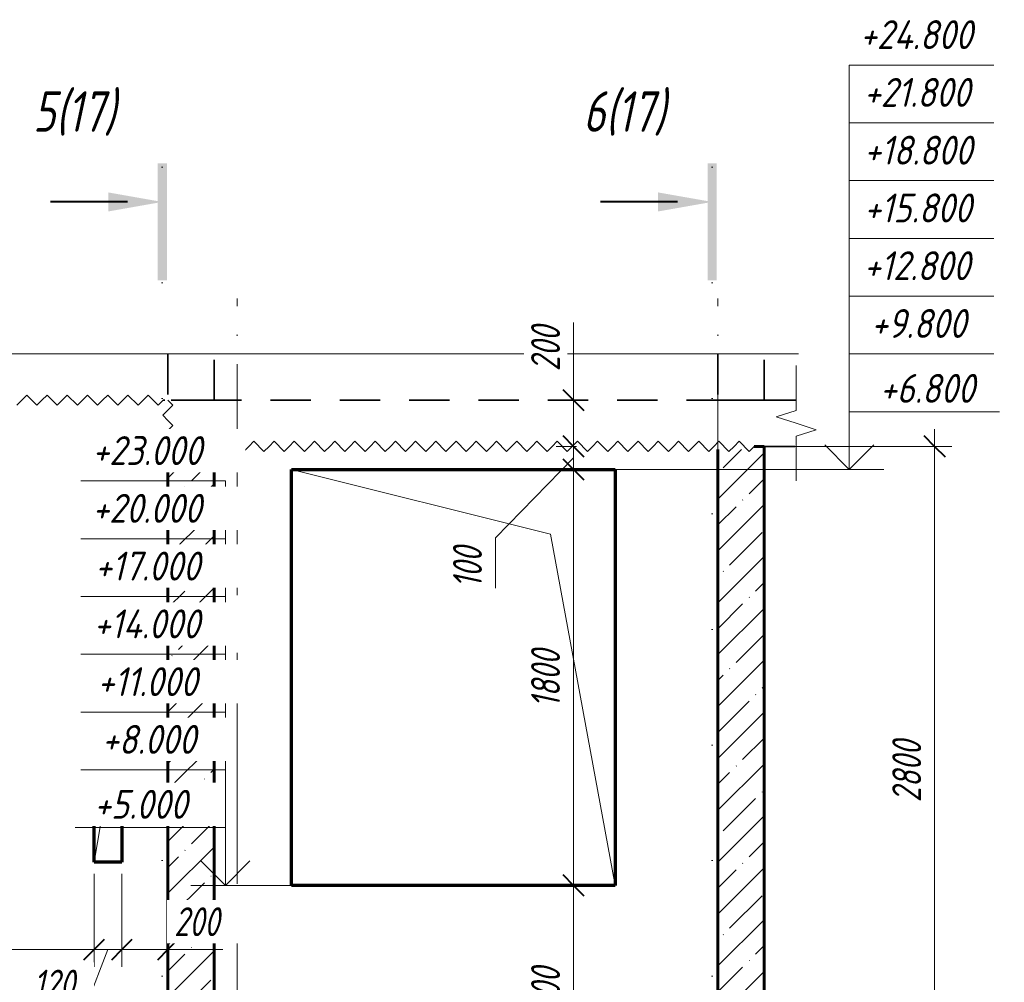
# Model space of a CAD drawing. Header units: millimetres. Extents: x -17615 to 60798, y 1491 to 9282.
# Tile 7 of 22: x -1091 to 3170, y 4580 to 8746. Entities that reach past the tile are written whole.
import ezdxf

# ---------------------------------------------------------------- set-up
doc = ezdxf.new("R2010")
doc.units = ezdxf.units.MM
for name, pattern in [('01 Штриховая _4 мм_', [300, 175, -125]), ('ADSK_Линия разреза', [1000, 0, -500, 0, -500]), ('ADSK_Линия сетки', [1250, 1000, -125, 0, -125]), ('ADSK_Невидимые', [250, 150, -100]), ('ADSK_Пунктирная_п5', [250, 0, -250])]:
    doc.linetypes.add(name, pattern=pattern)
for name, color, linetype, lineweight in [('A-____-____-DIMS', 211, 'Continuous', 9), ('A-____-____-DIMS-50', 211, 'Continuous', 9), ('A-____-NOTE-TEXT', 131, 'Continuous', 20), ('A-DETL-GENF-HDLN', 90, 'ADSK_Невидимые', 20), ('A-DETL-GENF-OTLN', 92, 'Continuous', 20), ('A-DOOR-____-OTLN', 31, 'Continuous', 20), ('A-FLOR-____-MCUT', 192, 'Continuous', 50), ('A-FLOR-____-OTLN', 192, 'Continuous', 20), ('A-GLAZ-____-OTLN', 151, 'Continuous', 20), ('A-WALL-____-MCUT', 113, 'Continuous', 50), ('A-WALL-____-OTLN', 113, 'Continuous', 20), ('A-WALL-____-PATT', 111, 'Continuous', 50), ('G-____-____-DIMS', 111, 'Continuous', 9), ('G-____-____-SYMB', 111, 'ADSK_Пунктирная_п5', 20), ('S-GRID-____-OTLN', 1, 'Continuous', 9)]:
    doc.layers.add(name, color=color, linetype=linetype, lineweight=lineweight)
doc.styles.add('GOST Common_I_1', font='GOST Common Italic.ttf', dxfattribs={"width": 0.8, "height": 175})
doc.styles.add('GOST Common_I_2', font='GOST Common Italic.ttf', dxfattribs={"width": 0.8, "height": 125})
doc.styles.add('GOST Common_I_3', font='GOST Common Italic.ttf', dxfattribs={"width": 0.9, "height": 125})
doc.dimstyles.new('ADSK_Округление_5мм__Узкий_', dxfattribs={"dimscale": 304.8, "dimtxt": 0.412449, "dimasz": 0.295276, "dimexe": 0.246063, "dimexo": 0.000538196, "dimgap": 0.065617, "dimtad": 1, "dimdec": 0, "dimlfac": 304.8, "dimrnd": 5, "dimdsep": 46, "dimtxsty": 'GOST Common_I_2', "dimblk1": 'OBLIQUE', "dimblk2": 'OBLIQUE', "dimsah": 1, "dimcen": 0.09, "dimdle": 0.246063, "dimazin": 0, "dimtfac": 1, "dimtdec": 4, "dimtix": 1, "dimtmove": 1, "dimatfit": 3, "dimfxl": 1, "dimtvp": 1, "dimtfill": 1, "dimtolj": 1, "dimtzin": 0, "dimlwd": 20, "dimlwe": 20, "dimarcsym": 2})
doc.dimstyles.new('ADSK_Округление_5мм__Узкий__1', dxfattribs={"dimscale": 304.8, "dimtxt": 0.412449, "dimasz": 0.295276, "dimexe": 0.246063, "dimexo": 0.000538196, "dimgap": 0.065617, "dimtad": 1, "dimdec": 0, "dimlfac": 304.8, "dimrnd": 5, "dimdsep": 46, "dimtxsty": 'GOST Common_I_2', "dimblk1": 'OBLIQUE', "dimblk2": 'OBLIQUE', "dimsah": 1, "dimcen": 0.09, "dimdle": 0.246063, "dimazin": 0, "dimtfac": 1, "dimtdec": 4, "dimtix": 1, "dimtmove": 0, "dimatfit": 3, "dimfxl": 1, "dimtvp": 1, "dimtfill": 1, "dimtolj": 1, "dimtzin": 0, "dimlwd": 20, "dimlwe": 20, "dimarcsym": 2})
pattern_1 = [(45, (-35006.47, 26760), (-112.2532, 112.2532), []), (45, (-34894.21, 26760), (-112.2532, 112.2532), [198.438, -39.688, 1.676, -38.011])]

# ---------------------------------------------------------------- blocks, each defined once
blk = doc.blocks.new('ADSK_Окно_ПроемПрямоугольный - ADSK_Окно_ПроемПрямоугольный-1442352-КЖ1_Р_ВЭ2_Опалубка_2')
at = {"layer": 'A-DETL-GENF-HDLN'}
for p, q in [((34135, 6800), (32735, 6800)), ((32735, 6800), (32735, 5000)), ((34135, 5000), (34135, 6800)), ((32735, 5000), (34135, 5000))]:
    blk.add_line(p, q, dxfattribs=at)
at = {"layer": 'A-DETL-GENF-OTLN'}
for p, q in [((33855, 6520), (32735, 6800)), ((34135, 5000), (33855, 6520))]:
    blk.add_line(p, q, dxfattribs=at)
blk = doc.blocks.new('ADSK_Дверь_ПроемПрямоугольный - ADSK_Дверь_ПроемПрямоугольный-1820829-КЖ1_Р_ВЭ2_Опалубка_2')
at = {"layer": 'A-DETL-GENF-HDLN'}
for p, q in [((31880.3, 5300), (32000.3, 5300)), ((31880.3, 5100), (31880.3, 5300)), ((32000.3, 5300), (32000.3, 5100))]:
    blk.add_line(p, q, dxfattribs=at)
at = {"layer": 'A-DETL-GENF-OTLN'}
for p, q in [((31910.3, 5270), (32000.3, 5300)), ((31880.3, 5100), (31910.3, 5270))]:
    blk.add_line(p, q, dxfattribs=at)
blk = doc.blocks.new('ADSK_Обрыв_Линия - ADSK_Обрыв_линия-1421234-КЖ1_Р_ВЭ2_Опалубка_2')
at = {"layer": 'A-DETL-GENF-OTLN'}
blk.add_line((31160.8, 7300), (34779, 7300), dxfattribs=at)
blk = doc.blocks.new('ADSK_Обрыв_Линия - ADSK_Обрыв_линия-1072157-КЖ1_Р_ВЭ2_Опалубка_2')
at = {"layer": 'A-DETL-GENF-OTLN'}
for p, q in [((27030, 4056.3), (27030, 4100)), ((27030, 3900), (27030, 3945))]:
    blk.add_line(p, q, dxfattribs=at)
blk = doc.blocks.new('Последовательность узлов - 3мм масшт 15-V3-КЖ1_Р_ВЭ2_Опалубка_2')
at = {"layer": 'A-DETL-GENF-OTLN'}
for p, q in [((31567.5, 7100), (31589.375, 7121.875)), ((31633.125, 7078.125), (31589.375, 7121.875)), ((31655, 7100), (31676.875, 7121.875)), ((31720.625, 7078.125), (31676.875, 7121.875)), ((31742.5, 7100), (31764.375, 7121.875)), ((31808.125, 7078.125), (31764.375, 7121.875)), ((31830, 7100), (31851.875, 7121.875)), ((31895.625, 7078.125), (31851.875, 7121.875)), ((31917.5, 7100), (31939.375, 7121.875)), ((31983.125, 7078.125), (31939.375, 7121.875)), ((32005, 7100), (32026.875, 7121.875)), ((32070.625, 7078.125), (32026.875, 7121.875)), ((32092.5, 7100), (32114.375, 7121.875)), ((32158.125, 7078.125), (32114.375, 7121.875)), ((31567.5, 7100), (31545.625, 7078.125)), ((31655, 7100), (31633.125, 7078.125)), ((31742.5, 7100), (31720.625, 7078.125)), ((31830, 7100), (31808.125, 7078.125)), ((31917.5, 7100), (31895.625, 7078.125)), ((32005, 7100), (31983.125, 7078.125)), ((32092.5, 7100), (32070.625, 7078.125)), ((32180, 7100), (32158.125, 7078.125))]:
    blk.add_line(p, q, dxfattribs=at)
blk = doc.blocks.new('Последовательность узлов - 3мм масшт 15-1752345-КЖ1_Р_ВЭ2_Опалубка_2')
at = {"layer": 'A-DETL-GENF-OTLN'}
for p, q in [((27430, 6900), (27451.875, 6921.875)), ((27495.625, 6878.125), (27451.875, 6921.875)), ((27517.5, 6900), (27539.375, 6921.875)), ((27583.125, 6878.125), (27539.375, 6921.875)), ((27517.5, 6900), (27495.625, 6878.125)), ((27605, 6900), (27583.125, 6878.125))]:
    blk.add_line(p, q, dxfattribs=at)
blk = doc.blocks.new('Последовательность узлов - 3мм масшт 15-V4-КЖ1_Р_ВЭ2_Опалубка_2')
at = {"layer": 'A-DETL-GENF-OTLN'}
for p, q in [((32200, 6900), (32221.9, 6921.9)), ((32265.6, 6878.1), (32221.9, 6921.9)), ((32287.5, 6900), (32309.4, 6921.9)), ((32353.1, 6878.1), (32309.4, 6921.9)), ((32375, 6900), (32396.9, 6921.9)), ((32440.6, 6878.1), (32396.9, 6921.9)), ((32462.5, 6900), (32484.4, 6921.9)), ((32528.1, 6878.1), (32484.4, 6921.9)), ((32550, 6900), (32571.9, 6921.9)), ((32615.6, 6878.1), (32571.9, 6921.9)), ((32637.5, 6900), (32659.4, 6921.9)), ((32703.1, 6878.1), (32659.4, 6921.9)), ((32725, 6900), (32746.9, 6921.9)), ((32790.6, 6878.1), (32746.9, 6921.9)), ((32812.5, 6900), (32834.4, 6921.9)), ((32878.1, 6878.1), (32834.4, 6921.9)), ((32900, 6900), (32921.9, 6921.9)), ((32965.6, 6878.1), (32921.9, 6921.9)), ((32987.5, 6900), (33009.4, 6921.9)), ((33053.1, 6878.1), (33009.4, 6921.9)), ((33075, 6900), (33096.9, 6921.9)), ((33140.6, 6878.1), (33096.9, 6921.9)), ((33162.5, 6900), (33184.4, 6921.9)), ((33228.1, 6878.1), (33184.4, 6921.9)), ((33250, 6900), (33271.9, 6921.9)), ((33315.6, 6878.1), (33271.9, 6921.9)), ((33337.5, 6900), (33359.4, 6921.9)), ((33403.1, 6878.1), (33359.4, 6921.9)), ((33425, 6900), (33446.9, 6921.9)), ((33490.6, 6878.1), (33446.9, 6921.9)), ((33512.5, 6900), (33534.4, 6921.9)), ((33578.1, 6878.1), (33534.4, 6921.9)), ((33600, 6900), (33621.9, 6921.9)), ((33665.6, 6878.1), (33621.9, 6921.9)), ((33687.5, 6900), (33709.4, 6921.9)), ((33753.1, 6878.1), (33709.4, 6921.9)), ((33775, 6900), (33796.9, 6921.9)), ((33840.6, 6878.1), (33796.9, 6921.9)), ((33862.5, 6900), (33884.4, 6921.9)), ((33928.1, 6878.1), (33884.4, 6921.9)), ((33950, 6900), (33971.9, 6921.9)), ((34015.6, 6878.1), (33971.9, 6921.9)), ((34037.5, 6900), (34059.4, 6921.9)), ((34103.1, 6878.1), (34059.4, 6921.9)), ((34125, 6900), (34146.9, 6921.9)), ((34190.6, 6878.1), (34146.9, 6921.9)), ((34212.5, 6900), (34234.4, 6921.9)), ((34278.1, 6878.1), (34234.4, 6921.9)), ((34300, 6900), (34321.9, 6921.9)), ((34365.6, 6878.1), (34321.9, 6921.9)), ((34387.5, 6900), (34409.4, 6921.9)), ((34453.1, 6878.1), (34409.4, 6921.9)), ((34475, 6900), (34496.9, 6921.9)), ((34540.6, 6878.1), (34496.9, 6921.9)), ((34562.5, 6900), (34584.4, 6921.9)), ((34628.1, 6878.1), (34584.4, 6921.9)), ((34650, 6900), (34671.9, 6921.9)), ((34715.6, 6878.1), (34671.9, 6921.9)), ((32287.5, 6900), (32265.6, 6878.1)), ((32375, 6900), (32353.1, 6878.1)), ((32462.5, 6900), (32440.6, 6878.1)), ((32550, 6900), (32528.1, 6878.1)), ((32637.5, 6900), (32615.6, 6878.1)), ((32725, 6900), (32703.1, 6878.1)), ((32812.5, 6900), (32790.6, 6878.1)), ((32900, 6900), (32878.1, 6878.1)), ((32987.5, 6900), (32965.6, 6878.1)), ((33075, 6900), (33053.1, 6878.1)), ((33162.5, 6900), (33140.6, 6878.1)), ((33250, 6900), (33228.1, 6878.1)), ((33337.5, 6900), (33315.6, 6878.1)), ((33425, 6900), (33403.1, 6878.1)), ((33512.5, 6900), (33490.6, 6878.1)), ((33600, 6900), (33578.1, 6878.1)), ((33687.5, 6900), (33665.6, 6878.1)), ((33775, 6900), (33753.1, 6878.1)), ((33862.5, 6900), (33840.6, 6878.1)), ((33950, 6900), (33928.1, 6878.1)), ((34037.5, 6900), (34015.6, 6878.1)), ((34125, 6900), (34103.1, 6878.1)), ((34212.5, 6900), (34190.6, 6878.1)), ((34300, 6900), (34278.1, 6878.1)), ((34387.5, 6900), (34365.6, 6878.1)), ((34475, 6900), (34453.1, 6878.1)), ((34562.5, 6900), (34540.6, 6878.1)), ((34650, 6900), (34628.1, 6878.1)), ((34737.5, 6900), (34715.6, 6878.1))]:
    blk.add_line(p, q, dxfattribs=at)
blk = doc.blocks.new('Разрез - Номер вида и Номер листа спереди_3_5 мм-6455-КЖ1_Р_ВЭ2_Опалубка_2')
at = {"layer": 'G-____-____-SYMB', "linetype": 'Continuous', "lineweight": 9}
for points in [[(27425.3, 7617.8), (27385.4, 7617.8), (27385.4, 8124.4), (27425.3, 8124.4)], [(27171.4, 7998.9), (27405.1, 7957.7), (27171.4, 7916.5)]]:
    blk.add_hatch(color=256, dxfattribs=at).paths.add_polyline_path(points)
at = {"layer": 'G-____-____-SYMB', "linetype": 'Continuous', "lineweight": 40}
blk.add_line((27255.1, 7957.7), (26921.9, 7957.7), dxfattribs=at)
blk = doc.blocks.new('DIMBLOCK29-КЖ1_Р_ВЭ2_Опалубка_2')
at = {"layer": 'A-____-____-DIMS-50', "lineweight": 20}
for p, q in [((2868.4, 6975), (2868.4, 4025)), ((2868.4, 6900), (2180.2, 6900)), ((2868.4, 6900), (2943.4, 6900)), ((2868.4, 4100), (2180.2, 4100)), ((2868.4, 4100), (2943.4, 4100))]:
    blk.add_line(p, q, dxfattribs=at)
at = {"layer": 'A-____-____-DIMS-50', "lineweight": 40}
for p, q in [((2868.4, 6900), (2823.4, 6945)), ((2868.4, 6900), (2913.4, 6855)), ((2868.4, 4100), (2823.4, 4145)), ((2868.4, 4100), (2913.4, 4055))]:
    blk.add_line(p, q, dxfattribs=at)
at = {"layer": 'A-____-____-DIMS-50', "color": 0, "lineweight": 20, "insert": (2685, 5359.4), "char_height": 125, "width": 337.511, "attachment_point": 1, "rotation": 90, "line_spacing_factor": 1.022761, "style": 'GOST Common_I_2', "bg_fill": 3, "box_fill_scale": 1.25, "bg_fill_color": 256, "bg_fill_true_color": 13158600, "bg_fill_transparency": 0}
blk.add_mtext('2800', dxfattribs=at)
blk = doc.blocks.new('_Oblique')
at = {"color": 0, "linetype": 'ByBlock', "lineweight": -2}
blk.add_line((-0.5, -0.5), (0.5, 0.5), dxfattribs=at)
blk = doc.blocks.new('DIMBLOCK30-КЖ1_Р_ВЭ2_Опалубка_2')
at = {"layer": 'A-____-____-DIMS-50', "lineweight": 20}
for p, q in [((1305.2, 7435.9), (1305.2, 7199.9)), ((1305.2, 7199.9), (1305.2, 7000)), ((1305.2, 7175), (1305.2, 6900)), ((1305.2, 7100), (1230.2, 7100)), ((1305.2, 7100), (1318.8, 7100)), ((1305.2, 6900), (1230.2, 6900)), ((1305.2, 6900), (1318.8, 6900))]:
    blk.add_line(p, q, dxfattribs=at)
at = {"layer": 'A-____-____-DIMS-50', "lineweight": 40}
for p, q in [((1305.2, 7100), (1260.2, 7145)), ((1305.2, 7100), (1350.2, 7055)), ((1305.2, 6900), (1260.2, 6945)), ((1305.2, 6900), (1350.2, 6855))]:
    blk.add_line(p, q, dxfattribs=at)
at = {"layer": 'A-____-____-DIMS-50', "color": 0, "lineweight": 20, "insert": (1121.9, 7224.9), "char_height": 125, "width": 253.133, "attachment_point": 1, "rotation": 90, "line_spacing_factor": 1.022761, "style": 'GOST Common_I_2', "bg_fill": 3, "box_fill_scale": 1.25, "bg_fill_color": 256, "bg_fill_true_color": 13158600, "bg_fill_transparency": 0}
blk.add_mtext('200', dxfattribs=at)
blk = doc.blocks.new('DIMBLOCK31-КЖ1_Р_ВЭ2_Опалубка_2')
at = {"layer": 'A-____-____-DIMS-50', "lineweight": 40}
for p, q in [((1305.2, 6900), (1260.2, 6945)), ((1305.2, 6900), (1350.2, 6855)), ((1305.2, 6800), (1260.2, 6845)), ((1305.2, 6800), (1350.2, 6755))]:
    blk.add_line(p, q, dxfattribs=at)
at = {"layer": 'A-____-____-DIMS-50', "lineweight": 20}
for p, q in [((1305.2, 6900), (1230.2, 6900)), ((1305.2, 6900), (1305.2, 6800)), ((1305.2, 6900), (1318.8, 6900)), ((967.4, 6503.4), (1305.2, 6850)), ((1305.2, 6800), (1230.2, 6800)), ((1305.2, 6800), (1318.8, 6800)), ((967.4, 6286.7), (967.4, 6503.4))]:
    blk.add_line(p, q, dxfattribs=at)
at = {"layer": 'A-____-____-DIMS-50', "color": 0, "lineweight": 20, "insert": (784.1, 6286.7), "char_height": 125, "width": 230.121, "attachment_point": 1, "rotation": 90, "line_spacing_factor": 1.022761, "style": 'GOST Common_I_2', "bg_fill": 3, "box_fill_scale": 1.25, "bg_fill_color": 256, "bg_fill_true_color": 13158600, "bg_fill_transparency": 0}
blk.add_mtext('100', dxfattribs=at)
blk = doc.blocks.new('DIMBLOCK32-КЖ1_Р_ВЭ2_Опалубка_2')
at = {"layer": 'A-____-____-DIMS-50', "lineweight": 40}
for p, q in [((1305.2, 6800), (1260.2, 6845)), ((1305.2, 6800), (1350.2, 6755)), ((1305.2, 5000), (1260.2, 5045)), ((1305.2, 5000), (1350.2, 4955))]:
    blk.add_line(p, q, dxfattribs=at)
at = {"layer": 'A-____-____-DIMS-50', "lineweight": 20}
for p, q in [((1305.2, 6800), (1230.2, 6800)), ((1305.2, 6800), (1305.2, 5000)), ((1305.2, 6800), (1318.8, 6800)), ((1305.2, 5000), (1230.2, 5000)), ((1305.2, 5000), (1318.8, 5000))]:
    blk.add_line(p, q, dxfattribs=at)
at = {"layer": 'A-____-____-DIMS-50', "color": 0, "lineweight": 20, "insert": (1121.9, 5769), "char_height": 125, "width": 314.499, "attachment_point": 1, "rotation": 90, "line_spacing_factor": 1.022761, "style": 'GOST Common_I_2', "bg_fill": 3, "box_fill_scale": 1.25, "bg_fill_color": 256, "bg_fill_true_color": 13158600, "bg_fill_transparency": 0}
blk.add_mtext('1800', dxfattribs=at)
blk = doc.blocks.new('DIMBLOCK33-КЖ1_Р_ВЭ2_Опалубка_2')
at = {"layer": 'A-____-____-DIMS-50', "lineweight": 40}
for p, q in [((1305.2, 5000), (1260.2, 5045)), ((1305.2, 5000), (1350.2, 4955)), ((1305.2, 4100), (1260.2, 4145)), ((1305.2, 4100), (1350.2, 4055))]:
    blk.add_line(p, q, dxfattribs=at)
at = {"layer": 'A-____-____-DIMS-50', "lineweight": 20}
for p, q in [((1305.2, 5000), (1230.2, 5000)), ((1305.2, 5000), (1305.2, 4025)), ((1305.2, 5000), (1318.8, 5000)), ((1305.2, 4100), (1230.2, 4100)), ((1305.2, 4100), (1318.8, 4100))]:
    blk.add_line(p, q, dxfattribs=at)
at = {"layer": 'A-____-____-DIMS-50', "color": 0, "lineweight": 20, "insert": (1121.9, 4444.5), "char_height": 125, "width": 253.133, "attachment_point": 1, "rotation": 90, "line_spacing_factor": 1.022761, "style": 'GOST Common_I_2', "bg_fill": 3, "box_fill_scale": 1.25, "bg_fill_color": 256, "bg_fill_true_color": 13158600, "bg_fill_transparency": 0}
blk.add_mtext('900', dxfattribs=at)
blk = doc.blocks.new('Высотные отметки - Стрелка вверх-6399-КЖ1_Р_ВЭ2_Опалубка_2')
at = {"layer": 'A-____-NOTE-TEXT'}
for p, q in [((26657.7, 4350), (26007.7, 4350)), ((26657.7, 4100), (26657.7, 4350)), ((26657.7, 4100), (26551.6, 4206.1)), ((26657.7, 4100), (26763.7, 4206.1)), ((26807.7, 4100), (26507.7, 4100))]:
    blk.add_line(p, q, dxfattribs=at)
blk = doc.blocks.new('030_Группа отметок вверх_ТиповАннот_ - 030_Группа отметок вверх_ТиповАннот_-1551826-КЖ1_Р_ВЭ2_Опалубка_2')
at = {"layer": 'A-____-NOTE-TEXT'}
for p, q in [((31448.1, 7180), (30823.1, 7180)), ((30823.1, 7180), (30823.1, 6930)), ((31448.1, 6930), (30823.1, 6930)), ((30823.1, 6930), (30823.1, 6680)), ((31448.1, 6680), (30823.1, 6680)), ((30823.1, 6680), (30823.1, 6430)), ((31448.1, 6430), (30823.1, 6430)), ((30823.1, 6430), (30823.1, 6180)), ((31448.1, 6180), (30823.1, 6180)), ((30823.1, 6180), (30823.1, 5930)), ((30823.1, 5680), (30823.1, 5930)), ((31448.1, 5930), (30823.1, 5930))]:
    blk.add_line(p, q, dxfattribs=at)
blk = doc.blocks.new('030_Группа отметок вверх_ТиповАннот_ - 030_Группа отметок вверх_ТиповАннот_-1551909-КЖ1_Р_ВЭ2_Опалубка_2')
at = {"layer": 'A-____-NOTE-TEXT'}
for p, q in [((26037.6, 8650), (26662.6, 8650)), ((26662.6, 8650), (26662.6, 8400)), ((26037.6, 8400), (26662.6, 8400)), ((26662.6, 8400), (26662.6, 8150)), ((26037.6, 8150), (26662.6, 8150)), ((26662.6, 8150), (26662.6, 7900)), ((26037.6, 7900), (26662.6, 7900)), ((26662.6, 7900), (26662.6, 7650)), ((26037.6, 7650), (26662.6, 7650)), ((26662.6, 7650), (26662.6, 7400)), ((26037.6, 7400), (26662.6, 7400)), ((26662.6, 7150), (26662.6, 7400))]:
    blk.add_line(p, q, dxfattribs=at)
blk = doc.blocks.new('DIMBLOCK45-КЖ1_Р_ВЭ2_Опалубка_2')
at = {"layer": 'A-____-____-DIMS-50', "lineweight": 20}
for p, q in [((-1729.5, 4721.9), (-1729.5, 5050)), ((-769.5, 4721.9), (-769.5, 5050)), ((-1729.5, 4721.9), (-769.5, 4721.9)), ((-1729.5, 4721.9), (-1729.5, 4646.9)), ((-769.5, 4721.9), (-769.5, 4646.9))]:
    blk.add_line(p, q, dxfattribs=at)
at = {"layer": 'A-____-____-DIMS-50', "lineweight": 40}
for p, q in [((-1729.5, 4721.9), (-1684.5, 4766.9)), ((-769.5, 4721.9), (-724.5, 4766.9)), ((-1729.5, 4721.9), (-1774.5, 4676.9)), ((-769.5, 4721.9), (-814.5, 4676.9))]:
    blk.add_line(p, q, dxfattribs=at)
at = {"layer": 'A-____-____-DIMS-50', "color": 0, "lineweight": 20, "insert": (-1355, 4905.2), "char_height": 125, "width": 253.133, "attachment_point": 1, "line_spacing_factor": 1.022761, "style": 'GOST Common_I_2', "bg_fill": 3, "box_fill_scale": 1.25, "bg_fill_color": 256, "bg_fill_true_color": 13158600, "bg_fill_transparency": 0}
blk.add_mtext('960', dxfattribs=at)
blk = doc.blocks.new('DIMBLOCK46-КЖ1_Р_ВЭ2_Опалубка_2')
at = {"layer": 'A-____-____-DIMS-50', "lineweight": 20}
for p, q in [((-769.5, 4721.9), (-769.5, 5050)), ((-649.5, 4721.9), (-649.5, 5050)), ((-814.7, 4451.9), (-709.5, 4721.9)), ((-769.5, 4721.9), (-649.5, 4721.9)), ((-769.5, 4721.9), (-769.5, 4646.9)), ((-649.5, 4721.9), (-649.5, 4646.9)), ((-1031.5, 4451.9), (-814.7, 4451.9))]:
    blk.add_line(p, q, dxfattribs=at)
at = {"layer": 'A-____-____-DIMS-50', "lineweight": 40}
for p, q in [((-769.5, 4721.9), (-724.5, 4766.9)), ((-649.5, 4721.9), (-604.5, 4766.9)), ((-769.5, 4721.9), (-814.5, 4676.9)), ((-649.5, 4721.9), (-694.5, 4676.9))]:
    blk.add_line(p, q, dxfattribs=at)
at = {"layer": 'A-____-____-DIMS-50', "color": 0, "lineweight": 20, "insert": (-1031.5, 4635.2), "char_height": 125, "width": 230.121, "attachment_point": 1, "line_spacing_factor": 1.022761, "style": 'GOST Common_I_2', "bg_fill": 3, "box_fill_scale": 1.25, "bg_fill_color": 256, "bg_fill_true_color": 13158600, "bg_fill_transparency": 0}
blk.add_mtext('120', dxfattribs=at)
blk = doc.blocks.new('DIMBLOCK47-КЖ1_Р_ВЭ2_Опалубка_2')
at = {"layer": 'A-____-____-DIMS-50', "lineweight": 20}
for p, q in [((-649.5, 4721.9), (-649.5, 5050)), ((-449.8, 4721.9), (-449.8, 4735.5)), ((-649.5, 4721.9), (-374.8, 4721.9)), ((-649.5, 4721.9), (-649.5, 4646.9)), ((-448.2, 4721.9), (-549.6, 4721.9)), ((-449.8, 4721.9), (-449.8, 4646.9)), ((-212.3, 4721.9), (-448.2, 4721.9))]:
    blk.add_line(p, q, dxfattribs=at)
at = {"layer": 'A-____-____-DIMS-50', "lineweight": 40}
for p, q in [((-649.5, 4721.9), (-604.5, 4766.9)), ((-449.8, 4721.9), (-404.8, 4766.9)), ((-649.5, 4721.9), (-694.5, 4676.9)), ((-449.8, 4721.9), (-494.8, 4676.9))]:
    blk.add_line(p, q, dxfattribs=at)
at = {"layer": 'A-____-____-DIMS-50', "color": 0, "lineweight": 20, "insert": (-423.2, 4905.2), "char_height": 125, "width": 253.133, "attachment_point": 1, "line_spacing_factor": 1.022761, "style": 'GOST Common_I_2', "bg_fill": 3, "box_fill_scale": 1.25, "bg_fill_color": 256, "bg_fill_true_color": 13158600, "bg_fill_transparency": 0}
blk.add_mtext('200', dxfattribs=at)

msp = doc.modelspace()

# ---------------------------------------------------------------- hatches: boundary and pattern name
at = {"layer": 'A-WALL-____-PATT', "lineweight": 9}
h = msp.add_hatch(dxfattribs=at)
h.set_pattern_fill('FP_1', color=256, style=0, pattern_type=2)
h.set_pattern_definition(pattern_1)
h.paths.add_polyline_path([(-449.7594, 4100), (-249.7594, 4100), (-249.7594, 6886), (-449.7594, 6886), (-449.7594, 5362.2241)])
h = msp.add_hatch(dxfattribs=at)
h.set_pattern_fill('FP_1', color=256, style=0, pattern_type=2)
h.set_pattern_definition(pattern_1)
h.paths.add_polyline_path([(2130.241, 4100), (2130.241, 6900), (2087.7406, 6900), (2087.7406, 6886), (1930.241, 6886), (1930.241, 4100)])

# ---------------------------------------------------------------- linework, layer by layer
at = {"layer": 'A-____-NOTE-TEXT'}
for p, q in [((2129.2881, 7300), (2279.2881, 7300)), ((2269.2881, 7100), (2269.2881, 7250)), ((2269.2881, 7055), (2182.6856, 7027.5)), ((2269.2881, 7000), (2182.6856, 7027.5)), ((2355.9383, 6971.8457), (2269.2881, 7000)), ((2269.2881, 6943.6913), (2355.9383, 6971.8457)), ((2269.2881, 6900), (2269.2881, 6750))]:
    msp.add_line(p, q, dxfattribs=at)
at = {"layer": 'A-FLOR-____-MCUT', "linetype": '01 Штриховая _4 мм_', "lineweight": 35}
for p, q in [((2269.2881, 7100), (-435.7594, 7100)), ((-449.7594, 6925), (-449.7594, 6914)), ((2087.7406, 6900), (2269.2881, 6900))]:
    msp.add_line(p, q, dxfattribs=at)
at = {"layer": 'A-FLOR-____-OTLN', "linetype": '01 Штриховая _4 мм_', "lineweight": 35}
msp.add_line((-469.759, 7100), (-463.7594, 7100), dxfattribs=at)
at = {"layer": 'A-WALL-____-MCUT', "linetype": '01 Штриховая _4 мм_', "lineweight": 35}
for p, q in [((-449.7594, 7300), (-449.7594, 7100)), ((-249.7594, 7100), (-249.7594, 7300)), ((1930.241, 7300), (1930.241, 7100)), ((2130.241, 7100), (2130.241, 7300)), ((-435.7594, 7100), (-249.7594, 7100)), ((1930.241, 7100), (2130.241, 7100))]:
    msp.add_line(p, q, dxfattribs=at)
at = {"layer": 'A-WALL-____-MCUT', "lineweight": 60}
for p, q in [((-449.7594, 6886), (-449.7594, 4100)), ((-249.7594, 4100), (-249.7594, 6886)), ((1930.241, 6886), (1930.241, 4100)), ((2130.241, 6900), (2087.7406, 6900)), ((2130.241, 4100), (2130.241, 6900))]:
    msp.add_line(p, q, dxfattribs=at)
at = {"layer": 'A-WALL-____-OTLN', "linetype": '01 Штриховая _4 мм_', "lineweight": 35}
msp.add_line((-469.759, 7100), (-463.7594, 7100), dxfattribs=at)
at = {"layer": 'A-WALL-____-OTLN', "lineweight": 70}
for p, q in [((85.241, 6800), (1485.241, 6800)), ((85.241, 5000), (85.241, 6800)), ((1485.241, 6800), (1485.241, 5000)), ((-769.4994, 5300), (-649.4994, 5300)), ((-769.4994, 5100), (-769.4994, 5300)), ((-649.4994, 5300), (-649.4994, 5100)), ((-649.4994, 5100), (-769.4994, 5100)), ((1485.241, 5000), (85.241, 5000))]:
    msp.add_line(p, q, dxfattribs=at)
at = {"layer": 'G-____-____-DIMS', "lineweight": 20}
msp.add_line((85.241, 5000), (-201.3481, 5000), dxfattribs=at)
at = {"layer": 'G-____-____-SYMB', "linetype": 'ADSK_Линия разреза'}
for p, q in [((-474.6528, 8107.7025), (-474.6528, 2847.4741)), ((1905.3476, 8107.7025), (1905.3476, 2847.4741))]:
    msp.add_line(p, q, dxfattribs=at)
at = {"layer": 'S-GRID-____-OTLN', "linetype": 'ADSK_Линия сетки'}
for p, q in [((-149.759, 2505.868), (-149.759, 7539.2005)), ((1930.241, 2505.868), (1930.241, 7539.2005))]:
    msp.add_line(p, q, dxfattribs=at)

# ---------------------------------------------------------------- block references
at = {"layer": 'A-____-NOTE-TEXT'}
msp.add_blockref('Высотные отметки - Стрелка вверх-6399-КЖ1_Р_ВЭ2_Опалубка_2', (-26859.003, 900), dxfattribs=at)
at = {"layer": 'A-DETL-GENF-OTLN'}
for name in ['ADSK_Обрыв_Линия - ADSK_Обрыв_линия-1421234-КЖ1_Р_ВЭ2_Опалубка_2', 'Последовательность узлов - 3мм масшт 15-V3-КЖ1_Р_ВЭ2_Опалубка_2', 'Последовательность узлов - 3мм масшт 15-V4-КЖ1_Р_ВЭ2_Опалубка_2']:
    msp.add_blockref(name, (-32649.759, 0), dxfattribs=at)
for name, p, rotation in [('Последовательность узлов - 3мм масшт 15-1752345-КЖ1_Р_ВЭ2_Опалубка_2', (-7349.7594, 34530), 270.0000000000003), ('ADSK_Обрыв_Линия - ADSK_Обрыв_линия-1072157-КЖ1_Р_ВЭ2_Опалубка_2', (29299.2881, 11000), 180)]:
    msp.add_blockref(name, p, dxfattribs=dict(at, rotation=rotation))
at = {"layer": 'A-DOOR-____-OTLN'}
msp.add_blockref('ADSK_Дверь_ПроемПрямоугольный - ADSK_Дверь_ПроемПрямоугольный-1820829-КЖ1_Р_ВЭ2_Опалубка_2', (-32649.759, 0), dxfattribs=at)
at = {"layer": 'A-GLAZ-____-OTLN'}
msp.add_blockref('ADSK_Окно_ПроемПрямоугольный - ADSK_Окно_ПроемПрямоугольный-1442352-КЖ1_Р_ВЭ2_Опалубка_2', (-32649.759, 0), dxfattribs=at)
at = {"layer": 'G-____-____-SYMB', "linetype": 'Continuous', "lineweight": 40}
for p in [(-27879.7594, 0), (-25499.759, 0)]:
    msp.add_blockref('Разрез - Номер вида и Номер листа спереди_3_5 мм-6455-КЖ1_Р_ВЭ2_Опалубка_2', p, dxfattribs=at)

# ---------------------------------------------------------------- texts
at = {"layer": 'A-____-NOTE-TEXT', "lineweight": 9, "insert": (2545.1101, 8744.2026), "char_height": 125, "width": 645.759281, "attachment_point": 1, "style": 'GOST Common_I_3', "bg_fill": 3, "box_fill_scale": 1.25, "bg_fill_color": 256, "bg_fill_true_color": 13158600, "bg_fill_transparency": 0}
msp.add_mtext('+24.800', dxfattribs=at)
at = {"layer": 'G-____-____-DIMS', "lineweight": 20, "insert": (2630.9152, 7213.3535), "char_height": 125, "width": 523.462509, "attachment_point": 1, "line_spacing_factor": 1.022761, "style": 'GOST Common_I_3', "bg_fill": 3, "box_fill_scale": 1.25, "bg_fill_color": 256, "bg_fill_true_color": 13158600, "bg_fill_transparency": 0}
msp.add_mtext('+6.800', dxfattribs=at)
at = {"layer": 'G-____-____-SYMB', "linetype": 'Continuous', "lineweight": 9, "char_height": 175, "width": 481.0125, "attachment_point": 1, "style": 'GOST Common_I_1'}
for s, insert in [('5(17)', (-1033.1525, 8436.5409)), ('6(17)', (1346.8479, 8436.5409))]:
    msp.add_mtext(s, dxfattribs=dict(at, insert=insert))

# ---------------------------------------------------------------- next in the draw order: block references
at = {"layer": 'A-____-NOTE-TEXT'}
msp.add_blockref('030_Группа отметок вверх_ТиповАннот_ - 030_Группа отметок вверх_ТиповАннот_-1551826-КЖ1_Р_ВЭ2_Опалубка_2', (-28324.1254, 1370), dxfattribs=at)

# ---------------------------------------------------------------- next in the draw order: texts
at = {"layer": 'A-____-NOTE-TEXT', "lineweight": 9, "insert": (-777.3087, 6944.2026), "char_height": 125, "width": 631.328906, "attachment_point": 1, "style": 'GOST Common_I_3', "bg_fill": 3, "box_fill_scale": 1.25, "bg_fill_color": 256, "bg_fill_true_color": 13158600, "bg_fill_transparency": 0}
msp.add_mtext('+23.000', dxfattribs=at)
at = {"layer": 'G-____-____-DIMS', "lineweight": 20, "insert": (-769.4575, 5413.3535), "char_height": 125, "width": 523.462509, "attachment_point": 1, "line_spacing_factor": 1.022761, "style": 'GOST Common_I_3', "bg_fill": 3, "box_fill_scale": 1.25, "bg_fill_color": 256, "bg_fill_true_color": 13158600, "bg_fill_transparency": 0}
msp.add_mtext('+5.000', dxfattribs=at)

# ---------------------------------------------------------------- next in the draw order: dimensions: what is measured, and where the dimension line sits
at = {"layer": 'A-____-____-DIMS', "lineweight": 20}
dim = msp.add_linear_dim(base=(1305.2081, 6900), p1=(1368.8477, 7100), p2=(1368.8477, 6900), angle=90, dimstyle='ADSK_Округление_5мм__Узкий_', override={"dimpost": '<>', "dimfxl": 200}, dxfattribs=at)
dim.commit()
dim.dimension.update_dxf_attribs({"geometry": 'DIMBLOCK30-КЖ1_Р_ВЭ2_Опалубка_2', "text_midpoint": (1205.1879, 7351.476), "dimtype": 160, "text_rotation": 90})
dim = msp.add_linear_dim(base=(2868.3906, 4100), p1=(2130.241, 6900), p2=(2130.241, 4100), angle=90, dimstyle='ADSK_Округление_5мм__Узкий__1', override={"dimpost": '<>', "dimfxl": 2800}, dxfattribs=at)
dim.commit()
dim.dimension.update_dxf_attribs({"geometry": 'DIMBLOCK29-КЖ1_Р_ВЭ2_Опалубка_2', "text_midpoint": (2785.8906, 5500)})
dim = msp.add_linear_dim(base=(-769.4994, 4721.8665), p1=(-1729.4994, 5100), p2=(-769.4994, 5100), dimstyle='ADSK_Округление_5мм__Узкий__1', override={"dimpost": '<>', "dimfxl": 960}, dxfattribs=at)
dim.commit()
dim.dimension.update_dxf_attribs({"geometry": 'DIMBLOCK45-КЖ1_Р_ВЭ2_Опалубка_2', "text_midpoint": (-1249.4994, 4804.3665)})

# ---------------------------------------------------------------- next in the draw order: block references
at = {"layer": 'A-____-NOTE-TEXT', "extrusion": (0, 0, -1)}
msp.add_blockref('Высотные отметки - Стрелка вверх-6399-КЖ1_Р_ВЭ2_Опалубка_2', (-29156.6795, 2700), dxfattribs=at)
at = {"layer": 'A-____-NOTE-TEXT'}
msp.add_blockref('030_Группа отметок вверх_ТиповАннот_ - 030_Группа отметок вверх_ТиповАннот_-1551909-КЖ1_Р_ВЭ2_Опалубка_2', (-26863.9373, -1900), dxfattribs=at)

# ---------------------------------------------------------------- next in the draw order: texts
at = {"layer": 'A-____-NOTE-TEXT', "lineweight": 9, "char_height": 125, "attachment_point": 1, "style": 'GOST Common_I_3', "bg_fill": 3, "box_fill_scale": 1.25, "bg_fill_color": 256, "bg_fill_true_color": 13158600, "bg_fill_transparency": 0}
for s, insert, width in [('+21.800', (2561.5351, 8494.2026), 606.07575), ('+18.800', (2562.8851, 8244.2026), 602.468156), ('+15.800', (2562.8851, 7994.2026), 602.468156), ('+12.800', (2561.5351, 7744.2026), 606.07575), ('+9.800', (2592.8101, 7494.2026), 530.316281)]:
    msp.add_mtext(s, dxfattribs=dict(at, insert=insert, width=width))

# ---------------------------------------------------------------- next in the draw order: dimensions: what is measured, and where the dimension line sits
at = {"layer": 'A-____-____-DIMS', "lineweight": 20}
dim = msp.add_linear_dim(base=(1305.2081, 6800), p1=(1368.8477, 6900), p2=(1368.8477, 6800), angle=90, dimstyle='ADSK_Округление_5мм__Узкий_', override={"dimpost": '<>', "dimfxl": 100}, dxfattribs=at)
dim.commit()
dim.dimension.update_dxf_attribs({"geometry": 'DIMBLOCK31-КЖ1_Р_ВЭ2_Опалубка_2', "text_midpoint": (867.4292, 6401.7192), "dimtype": 160, "text_rotation": 90})
dim = msp.add_linear_dim(base=(-649.4994, 4721.8665), p1=(-769.4994, 5100), p2=(-649.4994, 5100), dimstyle='ADSK_Округление_5мм__Узкий_', override={"dimpost": '<>', "dimfxl": 120}, dxfattribs=at)
dim.commit()
dim.dimension.update_dxf_attribs({"geometry": 'DIMBLOCK46-КЖ1_Р_ВЭ2_Опалубка_2', "text_midpoint": (-916.4362, 4551.8867), "dimtype": 160})

# ---------------------------------------------------------------- next in the draw order: texts
at = {"layer": 'A-____-NOTE-TEXT', "lineweight": 9, "char_height": 125, "attachment_point": 1, "style": 'GOST Common_I_3', "bg_fill": 3, "box_fill_scale": 1.25, "bg_fill_color": 256, "bg_fill_true_color": 13158600, "bg_fill_transparency": 0}
for s, insert, width in [('+20.000', (-777.3087, 6694.2026), 631.328906), ('+17.000', (-765.6087, 6444.2026), 602.468156), ('+14.000', (-771.4587, 6194.2026), 616.898531), ('+11.000', (-755.0337, 5944.2026), 577.215), ('+8.000', (-735.6837, 5694.2026), 530.316281)]:
    msp.add_mtext(s, dxfattribs=dict(at, insert=insert, width=width))

# ---------------------------------------------------------------- next in the draw order: dimensions: what is measured, and where the dimension line sits
at = {"layer": 'A-____-____-DIMS', "lineweight": 20}
dim = msp.add_linear_dim(base=(1305.2081, 5000), p1=(1368.8477, 6800), p2=(1368.8477, 5000), angle=90, dimstyle='ADSK_Округление_5мм__Узкий__1', override={"dimpost": '<>', "dimfxl": 1800}, dxfattribs=at)
dim.commit()
dim.dimension.update_dxf_attribs({"geometry": 'DIMBLOCK32-КЖ1_Р_ВЭ2_Опалубка_2', "text_midpoint": (1222.7081, 5900)})
dim = msp.add_linear_dim(base=(-449.7594, 4721.8665), p1=(-649.4994, 5100), p2=(-449.7594, 4785.5061), dimstyle='ADSK_Округление_5мм__Узкий_', override={"dimpost": '<>', "dimfxl": 372.562077}, dxfattribs=at)
dim.commit()
dim.dimension.update_dxf_attribs({"geometry": 'DIMBLOCK47-КЖ1_Р_ВЭ2_Опалубка_2', "text_midpoint": (-296.6649, 4821.8867), "dimtype": 160})

# ---------------------------------------------------------------- next in the draw order: linework, layer by layer
at = {"layer": 'G-____-____-DIMS', "lineweight": 20}
msp.add_line((85.241, 6800), (2499.0246, 6800), dxfattribs=at)

# ---------------------------------------------------------------- next in the draw order: dimensions: what is measured, and where the dimension line sits
at = {"layer": 'A-____-____-DIMS', "lineweight": 20}
dim = msp.add_linear_dim(base=(1305.2081, 4100), p1=(1368.8477, 5000), p2=(1368.8477, 4100), angle=90, dimstyle='ADSK_Округление_5мм__Узкий__1', override={"dimpost": '<>', "dimfxl": 900}, dxfattribs=at)
dim.commit()
dim.dimension.update_dxf_attribs({"geometry": 'DIMBLOCK33-КЖ1_Р_ВЭ2_Опалубка_2', "text_midpoint": (1221.9032, 4550)})

doc.saveas('drawing.dxf')
